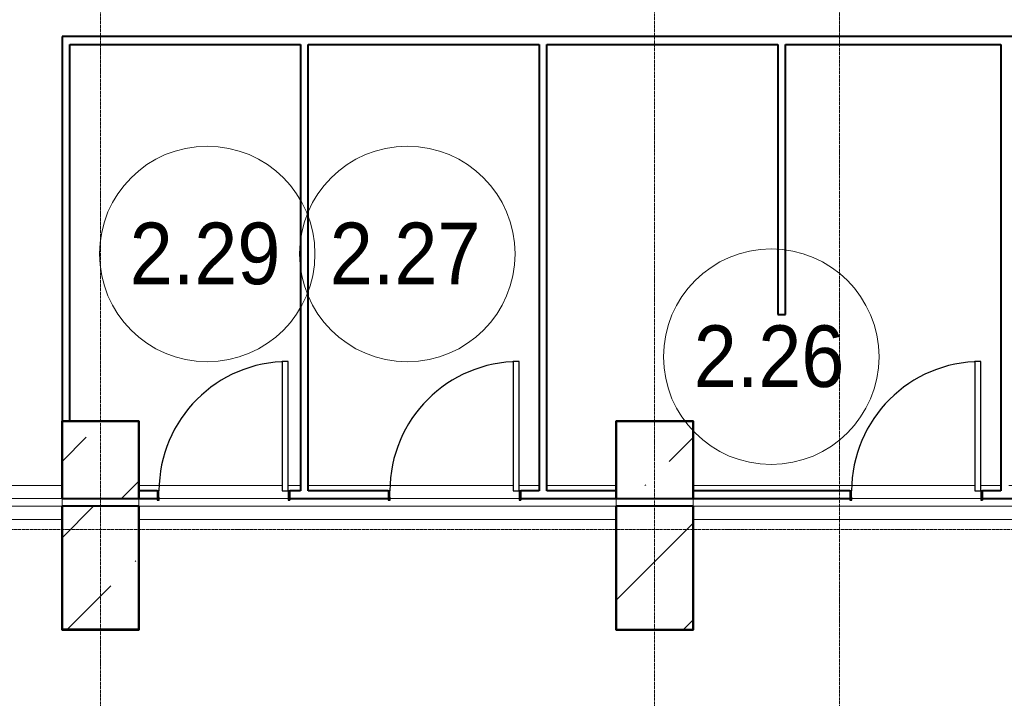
# Model space of a CAD drawing. Header units: millimetres. Extents: x -415896 to 1265883, y -383017 to -57457.
# Tile 85 of 95: x 55669 to 62066, y -347413 to -343006. Entities that reach past the tile are written whole.
import ezdxf

# ---------------------------------------------------------------- set-up
doc = ezdxf.new("R2010")
doc.units = ezdxf.units.MM
doc.linetypes.add('Линия сетки', pattern=[25, 20, -2.5, 0, -2.5])
for name, color, linetype, lineweight in [('A-000-M_MASS', 7, 'Continuous', 18), ('A-010-A_ROOM', 7, 'Continuous', 20), ('A-200-M_WALL_INT', 7, 'Continuous', 18), ('A-325-M_DOOR', 7, 'Continuous', 18), ('A-325-M_DOOR__FRAME', 7, 'Continuous', 30), ('A-325-M_DOOR_PANEL', 7, 'Continuous', 30), ('S-280-M_COLUMN', 7, 'Continuous', 18), ('Z-030-M_GRID', 7, 'Continuous', 9)]:
    doc.layers.add(name, color=color, linetype=linetype, lineweight=lineweight)
doc.styles.add('Arial_2', font='arial.ttf', dxfattribs={"width": 0.9, "height": 400})

# ---------------------------------------------------------------- blocks, each defined once
blk = doc.blocks.new('101_Дверь_Однопольная - _ПЧ_800х2000_ПХА_Л-4230459-B2_-11_400_')
at = {"layer": 'A-325-M_DOOR', "color": 253, "lineweight": 30, "true_color": 0xaaaaaa}
for p, q in [((-430, 25), (-431, 25)), ((-431, 25), (-431, -35)), ((-430, -35), (-430, 25)), ((431, 25), (430, 25)), ((430, 25), (430, -35)), ((431, -35), (431, 25)), ((-431, -35), (-430, -35)), ((430, -35), (431, -35))]:
    blk.add_line(p, q, dxfattribs=at)
at = {"layer": 'A-325-M_DOOR__FRAME', "color": 253, "true_color": 0xaaaaaa}
for p, q in [((-420, 25), (-430, 25)), ((-430, 25), (-430, -35)), ((-420, -15), (-420, 25)), ((430, 25), (420, 25)), ((420, 25), (420, -15)), ((430, -35), (430, 25)), ((-430, -35), (-419, -35)), ((-419, -15), (-420, -15)), ((-419, -35), (-419, -15)), ((420, -15), (419, -15)), ((419, -15), (419, -35)), ((419, -35), (430, -35))]:
    blk.add_line(p, q, dxfattribs=at)
at = {"layer": 'A-325-M_DOOR_PANEL', "color": 253, "true_color": 0xaaaaaa}
for p, q in [((420, 865), (380, 865)), ((380, 865), (380, 25)), ((420, 25), (420, 865)), ((380, 25), (420, 25))]:
    blk.add_line(p, q, dxfattribs=at)
blk.add_arc((420, 25), 840, 90, 180, dxfattribs=at)
blk = doc.blocks.new('CP_ДШ_Hanytex_TopJoint 24C - CP_ДШ_Hanytex_TopJoint 24C-V118-B2_-11_400_')
at = {"layer": 'A-000-M_MASS', "color": 253, "true_color": 0xaaaaaa}
for p, q in [((0, -25), (0, 110)), ((3100, 110), (0, 110)), ((3100, 25), (0, 25)), ((0, 25), (0, -25)), ((3100, -25), (3100, 25)), ((3100, 25), (3100, -25)), ((80.5, -25), (919.5, -25)), ((1230.5, -25), (2069.5, -25)), ((880, -110), (0, -110)), ((1050, -110), (920, -110)), ((1230, -110), (1100, -110)), ((3100, -110), (1270, -110))]:
    blk.add_line(p, q, dxfattribs=at)
blk = doc.blocks.new('CP_ДШ_Hanytex_TopJoint 24C - CP_ДШ_Hanytex_TopJoint 24C-V119-B2_-11_400_')
at = {"layer": 'A-000-M_MASS', "color": 253, "true_color": 0xaaaaaa}
for p, q in [((3100, 110), (0, 110)), ((3100, 25), (0, 25)), ((0, 25), (0, -25)), ((0, -25), (0, 25)), ((3100, -25), (3100, 25)), ((3100, 25), (3100, -25)), ((630.5, -25), (1469.5, -25)), ((2130.5, -25), (2969.5, -25)), ((450, -110), (0, -110)), ((630, -110), (500, -110)), ((2000, -110), (670, -110)), ((2130, -110), (2050, -110)), ((3100, -110), (2170, -110))]:
    blk.add_line(p, q, dxfattribs=at)
blk = doc.blocks.new('CP_ДШ_Hanytex_TopJoint 24C - CP_ДШ_Hanytex_TopJoint 24C-3950280-B2_-11_400_')
at = {"layer": 'A-000-M_MASS', "color": 253, "true_color": 0xaaaaaa}
for p, q in [((1425, 110), (0, 110)), ((1425, 25), (0, 25)), ((0, 25), (0, -25)), ((0, -25), (0, 25)), ((1450, -25), (1450, 25)), ((1450, 25), (1450, -25)), ((0, -25), (1425, -25)), ((1425.1, -110), (0, -110))]:
    blk.add_line(p, q, dxfattribs=at)
blk = doc.blocks.new('135_SLK_GD_AR_rvt-1-B2_-11_400_')
at = {"layer": 'A-200-M_WALL_INT', "color": 253, "lineweight": 40, "true_color": 0xaaaaaa}
for p, q in [((64550, 18600), (64500, 18600)), ((64500, 18600), (64500, 16100)), ((74850, 18600), (64550, 18600)), ((64550, 16100), (64550, 18550)), ((64550, 18550), (66050, 18550)), ((66050, 18550), (66050, 15650)), ((66100, 18550), (67600, 18550)), ((66100, 15650), (66100, 18550)), ((67600, 18550), (67600, 15650)), ((67650, 18550), (69150, 18550)), ((67650, 15650), (67650, 18550)), ((69150, 18550), (69150, 16795)), ((69200, 18550), (70600, 18550)), ((69200, 16795), (69200, 18550)), ((70600, 18550), (70600, 15650)), ((69150, 16795), (69200, 16795)), ((64500, 16102), (64498, 16102)), ((64498, 16102), (64498, 15600)), ((65002, 16102), (64500, 16102)), ((65002, 16100), (65002, 16102)), ((65002, 15600), (65002, 16100)), ((68100, 16102), (68098, 16102)), ((68098, 16102), (68098, 15600)), ((68602, 16102), (68100, 16102)), ((68602, 16100), (68602, 16102)), ((68602, 15600), (68602, 16100)), ((65119, 15650), (65000, 15650)), ((66050, 15650), (65981, 15650)), ((66619, 15650), (66100, 15650)), ((67600, 15650), (67481, 15650)), ((68100, 15650), (67650, 15650)), ((69619, 15650), (68600, 15650)), ((70600, 15650), (70481, 15650)), ((64498, 15600), (64500, 15600)), ((64500, 15550), (64498, 15550)), ((64498, 15550), (64498, 14750)), ((64500, 14750), (64500, 15550)), ((65000, 15600), (65119, 15600)), ((65000, 15600), (65002, 15600)), ((65000, 15550), (65000, 14750)), ((65002, 15550), (65000, 15550)), ((65002, 14748), (65002, 15550)), ((65981, 15600), (66619, 15600)), ((67481, 15600), (68100, 15600)), ((68098, 15600), (68100, 15600)), ((68100, 15550), (68098, 15550)), ((68098, 15550), (68098, 14750)), ((68600, 15600), (69619, 15600)), ((68600, 15600), (68602, 15600)), ((68602, 15550), (68600, 15550)), ((68602, 14748), (68602, 15550)), ((70481, 15600), (70769, 15600)), ((64498, 14750), (64498, 14748)), ((64498, 14748), (65000, 14748)), ((65000, 14750), (64500, 14750)), ((65000, 14748), (65002, 14748)), ((68098, 14750), (68098, 14748)), ((68098, 14748), (68600, 14748)), ((68600, 14748), (68602, 14748))]:
    blk.add_line(p, q, dxfattribs=at)
at = {"layer": 'A-000-M_MASS', "color": 253, "lineweight": 18, "true_color": 0xaaaaaa, "rotation": 180}
for name, p in [('CP_ДШ_Hanytex_TopJoint 24C - CP_ДШ_Hanytex_TopJoint 24C-3950280-B2_-11_400_', (64500, 15575)), ('CP_ДШ_Hanytex_TopJoint 24C - CP_ДШ_Hanytex_TopJoint 24C-V119-B2_-11_400_', (68100, 15575)), ('CP_ДШ_Hanytex_TopJoint 24C - CP_ДШ_Hanytex_TopJoint 24C-V118-B2_-11_400_', (71700, 15575))]:
    blk.add_blockref(name, p, dxfattribs=at)
at = {"layer": 'A-325-M_DOOR', "color": 253, "lineweight": 18, "true_color": 0xaaaaaa}
for p in [(65550, 15625), (67050, 15625), (70050, 15625)]:
    blk.add_blockref('101_Дверь_Однопольная - _ПЧ_800х2000_ПХА_Л-4230459-B2_-11_400_', p, dxfattribs=at)
blk = doc.blocks.new('Бетон-Прямоугольная-Колонна - CLM_Подземные этажи_В40-500х800-V162-B2_-11_400_')
at = {"layer": 'S-280-M_COLUMN', "lineweight": 9, "true_color": 0xaaaaaa}
h = blk.add_hatch(dxfattribs=at)
h.set_pattern_fill('FP_41', color=253, style=0, pattern_type=2)
h.set_pattern_definition([(45, (-68350, -15150), (-628.618, 628.618), []), (45, (-67721.4, -15150), (-628.618, 628.618), [1111.25, -222.25, 6.706, -215.544])])
h.paths.add_polyline_path([(250, -400), (250, 400), (-250, 400), (-250, -400)])
at = {"layer": 'S-280-M_COLUMN', "color": 253, "lineweight": 40, "true_color": 0xaaaaaa}
for p, q in [((250, 400), (-250, 400)), ((-250, 400), (-250, -400)), ((250, -400), (250, 400)), ((-250, -400), (250, -400))]:
    blk.add_line(p, q, dxfattribs=at)
blk = doc.blocks.new('135_SLK_GD_KR_rvt-1-B2_-11_400_')
at = {"layer": 'S-280-M_COLUMN', "lineweight": 9, "true_color": 0xaaaaaa}
h = blk.add_hatch(dxfattribs=at)
h.set_pattern_fill('FP_5', color=253, style=0, pattern_type=2)
h.set_pattern_definition([(45, (0, 0), (-628.618, 628.618), []), (45, (628.6, 0), (-628.618, 628.618), [1111.25, -222.25, 6.706, -215.544])])
h.paths.add_polyline_path([(65000, 14750), (65000, 15550), (64500, 15550), (64500, 14750)])
at = {"layer": 'S-280-M_COLUMN', "color": 253, "lineweight": 40, "true_color": 0xaaaaaa}
for p, q in [((65000, 15550), (64500, 15550)), ((64500, 15550), (64500, 14750)), ((65000, 14750), (65000, 15550)), ((64500, 14750), (65000, 14750))]:
    blk.add_line(p, q, dxfattribs=at)
at = {"layer": 'S-280-M_COLUMN', "color": 253, "lineweight": 18, "true_color": 0xaaaaaa}
blk.add_blockref('Бетон-Прямоугольная-Колонна - CLM_Подземные этажи_В40-500х800-V162-B2_-11_400_', (68350, 15150), dxfattribs=at)
blk = doc.blocks.new('Бетон-Прямоугольная-Колонна - CLM_Подземные этажи_В50-500х500-V274-B2_-11_400_')
at = {"layer": 'S-280-M_COLUMN', "lineweight": 9, "true_color": 0xaaaaaa}
h = blk.add_hatch(dxfattribs=at)
h.set_pattern_fill('FP_153', color=253, style=0, pattern_type=2)
h.set_pattern_definition([(45, (-64750, -15850), (-628.618, 628.618), []), (45, (-64121.4, -15850), (-628.618, 628.618), [1111.25, -222.25, 6.706, -215.544])])
h.paths.add_polyline_path([(250, -250), (250, 250), (-250, 250), (-250, -250)])
at = {"layer": 'S-280-M_COLUMN', "color": 253, "lineweight": 40, "true_color": 0xaaaaaa}
for p, q in [((250, 250), (-250, 250)), ((-250, 250), (-250, -250)), ((250, -250), (250, 250)), ((-250, -250), (250, -250))]:
    blk.add_line(p, q, dxfattribs=at)
blk = doc.blocks.new('Бетон-Прямоугольная-Колонна - CLM_Подземные этажи_В50-500х500-V275-B2_-11_400_')
at = {"layer": 'S-280-M_COLUMN', "lineweight": 9, "true_color": 0xaaaaaa}
h = blk.add_hatch(dxfattribs=at)
h.set_pattern_fill('FP_154', color=253, style=0, pattern_type=2)
h.set_pattern_definition([(45, (-68350, -15850), (-628.618, 628.618), []), (45, (-67721.4, -15850), (-628.618, 628.618), [1111.25, -222.25, 6.706, -215.544])])
h.paths.add_polyline_path([(250, -250), (250, 250), (-250, 250), (-250, -250)])
at = {"layer": 'S-280-M_COLUMN', "color": 253, "lineweight": 40, "true_color": 0xaaaaaa}
for p, q in [((250, 250), (-250, 250)), ((-250, 250), (-250, -250)), ((250, -250), (250, 250)), ((-250, -250), (250, -250))]:
    blk.add_line(p, q, dxfattribs=at)
blk = doc.blocks.new('135_SLK_K1-2-3_KR_rvt-1-B2_-11_400_')
at = {"layer": 'S-280-M_COLUMN', "color": 253, "lineweight": 18, "true_color": 0xaaaaaa}
for name, p in [('Бетон-Прямоугольная-Колонна - CLM_Подземные этажи_В50-500х500-V274-B2_-11_400_', (64750, 15850)), ('Бетон-Прямоугольная-Колонна - CLM_Подземные этажи_В50-500х500-V275-B2_-11_400_', (68350, 15850))]:
    blk.add_blockref(name, p, dxfattribs=at)
blk = doc.blocks.new('050_Марка_Помещение - Номер-620969-B2_-11_400_')
at = {"layer": 'A-010-A_ROOM', "color": 253, "true_color": 0xaaaaaa}
blk.add_circle((0, 0), 3.5, dxfattribs=at)
blk = doc.blocks.new('-2 этаж')
at = {"layer": 'Z-030-M_GRID', "color": 253, "linetype": 'Линия сетки', "true_color": 0xaaaaaa}
for p, q in [((323842.3, -369624.4), (323842.3, -260673.4)), ((327442.3, -369624.2), (327442.3, -260673.2)), ((328642.3, -367088.3), (328642.3, -260672.8)), ((415042.8, -334527.3), (255413, -334527.3))]:
    blk.add_line(p, q, dxfattribs=at)
at = {"lineweight": 5}
for name in ['135_SLK_GD_KR_rvt-1-B2_-11_400_', '135_SLK_GD_AR_rvt-1-B2_-11_400_', '135_SLK_K1-2-3_KR_rvt-1-B2_-11_400_']:
    blk.add_blockref(name, (259092.3, -349927.3), dxfattribs=at)
at = {"layer": 'A-010-A_ROOM', "color": 253, "true_color": 0xaaaaaa, "xscale": 199.9999999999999, "yscale": 199.9999999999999, "zscale": 199.9999999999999}
for p in [(324535.7, -332738.4), (325835.7, -332738.4), (328199.9, -333405.8)]:
    blk.add_blockref('050_Марка_Помещение - Номер-620969-B2_-11_400_', p, dxfattribs=at)
at = {"layer": 'A-010-A_ROOM', "color": 253, "lineweight": 9, "true_color": 0xaaaaaa, "char_height": 400, "width": 1212.151, "attachment_point": 1, "style": 'Arial_2'}
for s, insert in [('2.29', (324032.1, -332535)), ('2.27', (325332.1, -332535)), ('2.26', (327696.3, -333202.3))]:
    blk.add_mtext(s, dxfattribs=dict(at, insert=insert))

msp = doc.modelspace()

# ---------------------------------------------------------------- block references
at = {"color": 0}
msp.add_blockref('-2 этаж', (-267647.8, -11788.6), dxfattribs=at)

doc.saveas('drawing.dxf')
